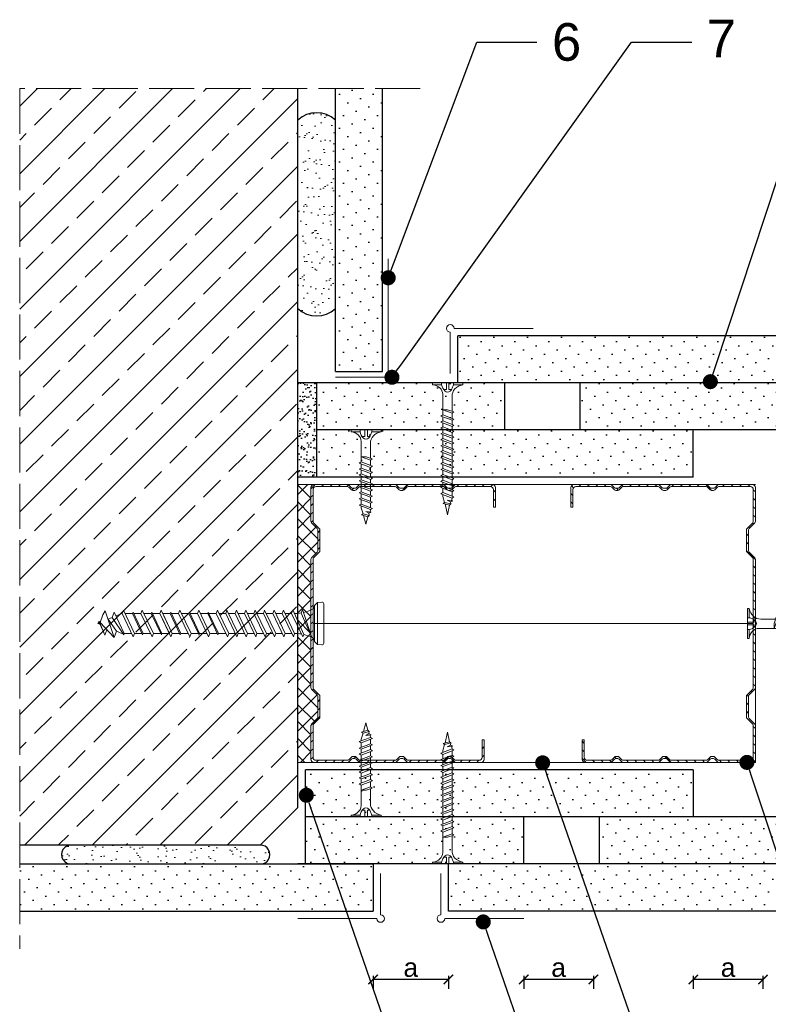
# Model space of a CAD drawing. Header units: millimetres. Extents: x 1776 to 2793, y 1041 to 1933.
# Tile 6 of 9: x 2452 to 2650, y 1189 to 1450. Entities that reach past the tile are written whole.
import ezdxf
from ezdxf import colors
from ezdxf.entities.mleader import LeaderData, LeaderLine
from ezdxf.math import Vec2, Vec3

# ---------------------------------------------------------------- set-up
doc = ezdxf.new("R2010")
doc.units = ezdxf.units.MM
doc.linetypes.add('ACAD_ISO02W100', pattern=[15, 12, -3])
for name, color, linetype, lineweight in [('_ISOVER WELNA', 7, 'BATTING', 9), ('_RIGIPS AKCESORIA', 7, 'Continuous', 18), ('_RIGIPS G-K', 7, 'Continuous', 25), ('_RIGIPS PROFIL', 7, 'Continuous', 18), ('KRESKOWANIE', 7, 'Continuous', 9), ('OPISY', 7, 'Continuous', 9), ('PRZERYWANA', 7, 'ACAD_ISO02W100', 9), ('WYMIARY', 7, 'Continuous', 25)]:
    doc.layers.add(name, color=color, linetype=linetype, lineweight=lineweight)
doc.styles.get("Standard").update_dxf_attribs({"font": 'arial.ttf'})
doc.linetypes.add('BATTING', pattern='A,0.00254,-2.54,[134,ltypeshp.shx,S=2.54,R=0,X=-2.54,Y=0],-5.08,[134,ltypeshp.shx,S=2.54,R=180,X=2.54,Y=0],-2.54', length=10.16254)
doc.dimstyles.new('ISO-25', dxfattribs={"dimtxt": 5, "dimasz": 2.5, "dimexe": 2.5, "dimexo": 0.625, "dimtad": 1, "dimtxsty": 'Standard', "dimblk": 'ARCHTICK', "dimcen": 2.5, "dimadec": 0, "dimazin": 0, "dimtfac": 1, "dimtmove": 0, "dimatfit": 3, "dimfxl": 1, "dimfxlon": 1, "dimarcsym": 0})

# ---------------------------------------------------------------- blocks, each defined once
blk = doc.blocks.new('CW 75 ULTRASTIL')
h = blk.add_hatch()
h.set_pattern_fill('ANSI31', color=256, scale=0.5, style=0)
h.paths.add_polyline_path([(106.07, 103.31, -0.414214), (106.87, 104.11), (115.19, 104.11, -0.198912), (115.55, 103.96), (116.25, 103.25, 0.198912), (116.61, 103.11), (117.19, 103.11, 0.198912), (117.55, 103.25), (118.25, 103.96, -0.198912), (118.61, 104.11), (127.89, 104.11, -0.198912), (128.25, 103.96), (128.95, 103.25, 0.198912), (129.31, 103.11), (129.89, 103.11, 0.198912), (130.25, 103.25), (130.95, 103.96, -0.198912), (131.31, 104.11), (140.59, 104.11, -0.198912), (140.95, 103.96), (141.65, 103.25, 0.198912), (142.01, 103.11), (142.59, 103.11, 0.198912), (142.95, 103.25), (143.65, 103.96, -0.198912), (144.01, 104.11), (153.17, 104.11, -0.414214), (153.97, 103.31), (153.97, 98.66), (154.52, 98.66), (154.52, 103.86, 0.414214), (153.72, 104.66), (144.01, 104.66, 0.198912), (143.65, 104.51), (142.95, 103.8, -0.198912), (142.59, 103.66), (142.01, 103.66, -0.198912), (141.65, 103.8), (140.95, 104.51, 0.198912), (140.59, 104.66), (131.31, 104.66, 0.198912), (130.95, 104.51), (130.25, 103.8, -0.198912), (129.89, 103.66), (129.31, 103.66, -0.198912), (128.95, 103.8), (128.25, 104.51, 0.198912), (127.89, 104.66), (118.61, 104.66, 0.198912), (118.25, 104.51), (117.55, 103.8, -0.198912), (117.19, 103.66), (116.61, 103.66, -0.198912), (116.25, 103.8), (115.55, 104.51, 0.198912), (115.19, 104.66), (106.32, 104.66, 0.414214), (105.52, 103.86), (105.52, 94.86, 0.198912), (105.67, 94.51), (107.17, 93, -0.198912), (107.32, 92.65), (107.32, 87.06, -0.198912), (107.17, 86.71), (105.67, 85.2, 0.198912), (105.52, 84.85), (105.52, 50.66, 0.198912), (105.67, 50.31), (107.17, 48.8, -0.198912), (107.32, 48.45), (107.32, 42.86, -0.198912), (107.17, 42.51), (105.67, 41, 0.198912), (105.52, 40.65), (105.52, 31.66, 0.414214), (106.32, 30.86), (115.19, 30.86, 0.198912), (115.55, 31), (116.25, 31.71, -0.198912), (116.61, 31.86), (117.19, 31.86, -0.198912), (117.55, 31.71), (118.25, 31, 0.198912), (118.61, 30.86), (127.89, 30.86, 0.198912), (128.25, 31), (128.95, 31.71, -0.198912), (129.31, 31.86), (129.89, 31.86, -0.198912), (130.25, 31.71), (130.95, 31, 0.198912), (131.31, 30.86), (140.59, 30.86, 0.198912), (140.95, 31), (141.65, 31.71, -0.198912), (142.01, 31.86), (142.59, 31.86, -0.198912), (142.95, 31.71), (143.65, 31, 0.198912), (144.01, 30.86), (150.72, 30.86, 0.414214), (151.52, 31.66), (151.52, 36.86), (150.97, 36.86), (150.97, 32.21, -0.414214), (150.17, 31.41), (144.01, 31.41, -0.198912), (143.65, 31.55), (142.95, 32.26, 0.198912), (142.59, 32.41), (142.01, 32.41, 0.198912), (141.65, 32.26), (140.95, 31.55, -0.198912), (140.59, 31.41), (131.31, 31.41, -0.198912), (130.95, 31.55), (130.25, 32.26, 0.198912), (129.89, 32.41), (129.31, 32.41, 0.198912), (128.95, 32.26), (128.25, 31.55, -0.198912), (127.89, 31.41), (118.61, 31.41, -0.198912), (118.25, 31.55), (117.55, 32.26, 0.198912), (117.19, 32.41), (116.61, 32.41, 0.198912), (116.25, 32.26), (115.55, 31.55, -0.198912), (115.19, 31.41), (106.87, 31.41, -0.414214), (106.07, 32.21), (106.07, 40.65, -0.198912), (106.22, 41), (107.72, 42.51, 0.198912), (107.87, 42.86), (107.87, 48.45, 0.198912), (107.72, 48.8), (106.22, 50.31, -0.198912), (106.07, 50.66), (106.07, 84.85, -0.198912), (106.22, 85.2), (107.72, 86.71, 0.198912), (107.87, 87.06), (107.87, 92.65, 0.198912), (107.72, 93), (106.22, 94.51, -0.198912), (106.07, 94.86)])
at = {"layer": '_RIGIPS PROFIL'}
for p, q in [((115.19, 104.66), (106.32, 104.66)), ((127.89, 104.66), (118.61, 104.66)), ((131.31, 104.66), (140.59, 104.66)), ((153.72, 104.66), (144.01, 104.66)), ((105.52, 103.86), (105.52, 94.86)), ((106.07, 103.31), (106.07, 94.86)), ((115.19, 104.11), (106.87, 104.11)), ((115.55, 104.51), (116.25, 103.8)), ((115.55, 103.96), (116.25, 103.25)), ((117.19, 103.66), (116.61, 103.66)), ((117.19, 103.11), (116.61, 103.11)), ((118.25, 104.51), (117.55, 103.8)), ((118.25, 103.96), (117.55, 103.25)), ((127.89, 104.11), (118.61, 104.11)), ((128.25, 104.51), (128.95, 103.8)), ((128.25, 103.96), (128.95, 103.25)), ((129.89, 103.66), (129.31, 103.66)), ((129.89, 103.11), (129.31, 103.11)), ((130.95, 104.51), (130.25, 103.8)), ((130.95, 103.96), (130.25, 103.25)), ((131.31, 104.11), (140.59, 104.11)), ((140.95, 104.51), (141.65, 103.8)), ((140.95, 103.96), (141.65, 103.25)), ((142.59, 103.66), (142.01, 103.66)), ((142.59, 103.11), (142.01, 103.11)), ((143.65, 104.51), (142.95, 103.8)), ((143.65, 103.96), (142.95, 103.25)), ((153.17, 104.11), (144.01, 104.11)), ((153.97, 98.66), (153.97, 103.31)), ((154.52, 98.66), (154.52, 103.86)), ((153.97, 98.66), (154.52, 98.66)), ((107.17, 93), (105.67, 94.51)), ((107.72, 93), (106.22, 94.51)), ((107.32, 92.65), (107.32, 87.06)), ((107.87, 92.65), (107.87, 87.06)), ((107.17, 86.71), (105.67, 85.2)), ((107.72, 86.71), (106.22, 85.2)), ((105.52, 84.85), (105.52, 50.66)), ((106.07, 84.85), (106.07, 50.66)), ((107.17, 48.8), (105.67, 50.31)), ((107.72, 48.8), (106.22, 50.31)), ((107.32, 42.86), (107.32, 48.45)), ((107.87, 42.86), (107.87, 48.45)), ((107.17, 42.51), (105.67, 41)), ((107.72, 42.51), (106.22, 41)), ((105.52, 31.66), (105.52, 40.65)), ((106.07, 32.21), (106.07, 40.65)), ((150.97, 36.86), (150.97, 32.21)), ((150.97, 36.86), (151.52, 36.86)), ((151.52, 36.86), (151.52, 31.66)), ((115.19, 31.41), (106.87, 31.41)), ((115.55, 31.55), (116.25, 32.26)), ((115.55, 31), (116.25, 31.71)), ((117.19, 32.41), (116.61, 32.41)), ((117.19, 31.86), (116.61, 31.86)), ((118.25, 31.55), (117.55, 32.26)), ((118.25, 31), (117.55, 31.71)), ((127.89, 31.41), (118.61, 31.41)), ((128.25, 31.55), (128.95, 32.26)), ((128.25, 31), (128.95, 31.71)), ((129.89, 32.41), (129.31, 32.41)), ((129.89, 31.86), (129.31, 31.86)), ((130.95, 31.55), (130.25, 32.26)), ((130.95, 31), (130.25, 31.71)), ((131.31, 31.41), (140.59, 31.41)), ((140.95, 31.55), (141.65, 32.26)), ((140.95, 31), (141.65, 31.71)), ((142.59, 32.41), (142.01, 32.41)), ((142.59, 31.86), (142.01, 31.86)), ((143.65, 31.55), (142.95, 32.26)), ((143.65, 31), (142.95, 31.71)), ((150.17, 31.41), (144.01, 31.41)), ((115.19, 30.86), (106.32, 30.86)), ((127.89, 30.86), (118.61, 30.86)), ((131.31, 30.86), (140.59, 30.86)), ((150.72, 30.86), (144.01, 30.86))]:
    blk.add_line(p, q, dxfattribs=at)
for centre, radius, start, end in [((106.32, 103.86), 0.8, 90, 180), ((115.19, 104.16), 0.5, 45, 90), ((118.61, 104.16), 0.5, 90, 135), ((127.89, 104.16), 0.5, 45, 90), ((131.31, 104.16), 0.5, 90, 135), ((140.59, 104.16), 0.5, 45, 90), ((144.01, 104.16), 0.5, 90, 135), ((153.72, 103.86), 0.8, 0, 90), ((106.87, 103.31), 0.8, 90, 180), ((115.19, 103.61), 0.5, 45, 90), ((116.61, 104.16), 0.5, 225, 270), ((116.61, 103.61), 0.5, 225, 270), ((117.19, 104.16), 0.5, 270, 315), ((117.19, 103.61), 0.5, 270, 315), ((118.61, 103.61), 0.5, 90, 135), ((127.89, 103.61), 0.5, 45, 90), ((129.31, 104.16), 0.5, 225, 270), ((129.31, 103.61), 0.5, 225, 270), ((129.89, 104.16), 0.5, 270, 315), ((129.89, 103.61), 0.5, 270, 315), ((131.31, 103.61), 0.5, 90, 135), ((140.59, 103.61), 0.5, 45, 90), ((142.01, 104.16), 0.5, 225, 270), ((142.01, 103.61), 0.5, 225, 270), ((142.59, 104.16), 0.5, 270, 315), ((142.59, 103.61), 0.5, 270, 315), ((144.01, 103.61), 0.5, 90, 135), ((153.17, 103.31), 0.8, 0, 90), ((106.02, 94.86), 0.5, 180, 225), ((106.57, 94.86), 0.5, 180, 225), ((106.82, 92.65), 0.5, 0, 45), ((107.37, 92.65), 0.5, 0, 45), ((106.82, 87.06), 0.5, 315, 0), ((107.37, 87.06), 0.5, 315, 0), ((106.02, 84.85), 0.5, 135, 180), ((106.57, 84.85), 0.5, 135, 180), ((106.02, 50.66), 0.5, 180, 225), ((106.57, 50.66), 0.5, 180, 225), ((106.82, 48.45), 0.5, 0, 45), ((107.37, 48.45), 0.5, 0, 45), ((106.82, 42.86), 0.5, 315, 0), ((107.37, 42.86), 0.5, 315, 0), ((106.02, 40.65), 0.5, 135, 180), ((106.57, 40.65), 0.5, 135, 180), ((106.32, 31.66), 0.8, 180, 270), ((106.87, 32.21), 0.8, 180, 270), ((115.19, 31.91), 0.5, 270, 315), ((116.61, 31.91), 0.5, 90, 135), ((116.61, 31.36), 0.5, 90, 135), ((117.19, 31.91), 0.5, 45, 90), ((117.19, 31.36), 0.5, 45, 90), ((118.61, 31.91), 0.5, 225, 270), ((127.89, 31.91), 0.5, 270, 315), ((129.31, 31.91), 0.5, 90, 135), ((129.31, 31.36), 0.5, 90, 135), ((129.89, 31.91), 0.5, 45, 90), ((129.89, 31.36), 0.5, 45, 90), ((131.31, 31.91), 0.5, 225, 270), ((140.59, 31.91), 0.5, 270, 315), ((142.01, 31.91), 0.5, 90, 135), ((142.01, 31.36), 0.5, 90, 135), ((142.59, 31.91), 0.5, 45, 90), ((142.59, 31.36), 0.5, 45, 90), ((144.01, 31.91), 0.5, 225, 270), ((150.17, 32.21), 0.8, 270, 0), ((150.72, 31.66), 0.8, 270, 0), ((115.19, 31.36), 0.5, 270, 315), ((118.61, 31.36), 0.5, 225, 270), ((127.89, 31.36), 0.5, 270, 315), ((131.31, 31.36), 0.5, 225, 270), ((140.59, 31.36), 0.5, 270, 315), ((144.01, 31.36), 0.5, 225, 270)]:
    blk.add_arc(centre, radius, start, end, dxfattribs=at)
blk = doc.blocks.new('TN 25')
at = {"layer": '_RIGIPS AKCESORIA'}
for p, q in [((0, -0.84), (0, 7.16)), ((0, 7.16), (0.46, 7.16)), ((0.46, 7.16), (0.46, 4.78)), ((0.46, 4.78), (0, 4.78)), ((0, 3.5), (1.77, 3.5)), ((0, 2.83), (1.77, 2.83)), ((1.77, 3.5), (1.77, 4.2)), ((1.77, 2.83), (1.77, 2.18)), ((3.02, 4.46), (8.47, 4.46)), ((7.12, 4.46), (7.12, 3.18)), ((8.03, 2.01), (7.12, 4.46)), ((7.12, 3.18), (7.65, 1.53)), ((8.47, 4.46), (8.79, 5)), ((9.61, 1.51), (8.47, 4.46)), ((8.79, 5), (9.93, 2.01)), ((9, 4.46), (10.1, 4.46)), ((10.1, 4.46), (10.41, 5)), ((11.23, 1.51), (10.1, 4.46)), ((10.41, 5), (11.56, 2.01)), ((10.62, 4.46), (11.67, 4.46)), ((11.67, 4.46), (11.99, 5)), ((12.81, 1.51), (11.67, 4.46)), ((11.99, 5), (13.14, 2.01)), ((12.2, 4.46), (13.21, 4.46)), ((13.21, 4.46), (13.52, 5)), ((14.34, 1.51), (13.21, 4.46)), ((13.52, 5), (14.67, 2.01)), ((13.73, 4.46), (14.8, 4.46)), ((14.8, 4.46), (15.12, 5)), ((15.94, 1.51), (14.8, 4.46)), ((15.12, 5), (16.26, 2.01)), ((15.33, 4.46), (16.42, 4.46)), ((16.42, 4.46), (16.73, 5)), ((17.55, 1.51), (16.42, 4.46)), ((16.73, 5), (17.88, 2.01)), ((16.94, 4.46), (17.99, 4.46)), ((17.99, 4.46), (18.31, 5)), ((19.13, 1.51), (17.99, 4.46)), ((18.31, 5), (19.45, 2.01)), ((18.52, 4.46), (19.68, 4.46)), ((19.68, 4.46), (20, 5)), ((20.82, 1.51), (19.68, 4.46)), ((20, 5), (21.14, 2.01)), ((20.21, 4.46), (20.7, 4.46)), ((20.7, 4.46), (22.28, 3.98)), ((21.85, 1.83), (21.67, 3.28)), ((21.67, 3.28), (22.14, 2.4)), ((22.28, 3.98), (22.56, 4.37)), ((22.7, 2.36), (22.28, 3.98)), ((22.56, 4.37), (23.03, 2.71)), ((23.03, 2.71), (22.7, 2.36)), ((22.71, 3.85), (25, 3.24)), ((25, 3.24), (23.03, 2.71)), ((0.46, 1.64), (0, 1.64)), ((0.46, -0.84), (0.46, 1.64)), ((7.49, 2.01), (3.55, 2.01)), ((7.65, 1.53), (8.03, 2.01)), ((9.41, 2.01), (8.03, 2.01)), ((9.93, 2.01), (9.61, 1.51)), ((11.04, 2.01), (9.93, 2.01)), ((11.56, 2.01), (11.23, 1.51)), ((12.61, 2.01), (11.56, 2.01)), ((13.14, 2.01), (12.81, 1.51)), ((14.15, 2.01), (13.14, 2.01)), ((14.67, 2.01), (14.34, 1.51)), ((15.74, 2.01), (14.67, 2.01)), ((16.26, 2.01), (15.94, 1.51)), ((17.36, 2.01), (16.26, 2.01)), ((17.88, 2.01), (17.55, 1.51)), ((18.93, 2.01), (17.88, 2.01)), ((19.45, 2.01), (19.13, 1.51)), ((19.45, 2.01), (20.62, 2.01)), ((21.14, 2.01), (20.82, 1.51)), ((21.14, 2.01), (21.81, 2.12)), ((22.14, 2.4), (21.85, 1.83)), ((22.7, 2.36), (22.14, 2.4)), ((0, -0.84), (0.46, -0.84))]:
    blk.add_line(p, q, dxfattribs=at)
for centre, major_axis, ratio, start_param, end_param in [((3.09, 7.67), (0.17, 3.2), 0.826134, 1.773653, 3.180586), ((-0.04, 0.9), (0, 3.93), 0.848176, -0.720942, -0.151112), ((1.66, 3.18), (0, 0.895), 0.848176, -1.552777, -0.720942), ((1.66, 3.18), (0, 0.895), 0.848176, 3.862535, 4.730408), ((3.37, -1.57), (0.28, 3.57), 0.832181, 0.035984, 1.430787), ((-2.73, 15.91), (0, 14.76), 0.848176, 3.399396, 3.475072), ((0.59, 4.62), (0, 2.81), 0.848176, 3.475072, 3.862535)]:
    blk.add_ellipse(centre, major_axis=major_axis, ratio=ratio, start_param=start_param, end_param=end_param, dxfattribs=at)
blk = doc.blocks.new('polnaroznik')
at = {"layer": '_RIGIPS AKCESORIA'}
for p, q in [((429.5, 44.15), (429.5, 55.15)), ((430.5, 56.15), (451.5, 56.15))]:
    blk.add_line(p, q, dxfattribs=at)
blk.add_arc((429.5, 56.15), 1, 0, 270, dxfattribs=at)
blk = doc.blocks.new('TN 35')
at = {"layer": '_RIGIPS AKCESORIA'}
for p, q in [((0, -0.84), (0, 7.16)), ((0, 7.16), (0.46, 7.16)), ((0.46, 7.16), (0.46, 4.78)), ((0.46, 4.78), (0, 4.78)), ((0, 3.5), (1.77, 3.5)), ((0, 2.83), (1.77, 2.83)), ((1.77, 3.5), (1.77, 4.2)), ((1.77, 2.83), (1.77, 2.18)), ((3.02, 4.46), (8.47, 4.46)), ((7.12, 4.46), (7.12, 3.18)), ((8.03, 2.01), (7.12, 4.46)), ((7.12, 3.18), (7.65, 1.53)), ((8.47, 4.46), (8.79, 5)), ((9.61, 1.51), (8.47, 4.46)), ((8.79, 5), (9.93, 2.01)), ((9, 4.46), (10.1, 4.46)), ((10.1, 4.46), (10.41, 5)), ((11.23, 1.51), (10.1, 4.46)), ((10.41, 5), (11.56, 2.01)), ((10.62, 4.46), (11.67, 4.46)), ((11.67, 4.46), (11.99, 5)), ((12.81, 1.51), (11.67, 4.46)), ((11.99, 5), (13.14, 2.01)), ((12.2, 4.46), (13.21, 4.46)), ((13.21, 4.46), (13.52, 5)), ((14.34, 1.51), (13.21, 4.46)), ((13.52, 5), (14.67, 2.01)), ((13.73, 4.46), (14.8, 4.46)), ((14.8, 4.46), (15.12, 5)), ((15.94, 1.51), (14.8, 4.46)), ((15.12, 5), (16.26, 2.01)), ((15.33, 4.46), (16.42, 4.46)), ((16.42, 4.46), (16.73, 5)), ((17.55, 1.51), (16.42, 4.46)), ((16.73, 5), (17.88, 2.01)), ((16.94, 4.46), (17.99, 4.46)), ((17.99, 4.46), (18.31, 5)), ((19.13, 1.51), (17.99, 4.46)), ((18.31, 5), (19.45, 2.01)), ((18.52, 4.46), (19.57, 4.46)), ((19.57, 4.46), (19.88, 5)), ((20.7, 1.51), (19.57, 4.46)), ((19.88, 5), (21.03, 2.01)), ((20.09, 4.46), (21.14, 4.46)), ((21.14, 4.46), (21.46, 5)), ((22.28, 1.51), (21.14, 4.46)), ((21.46, 5), (22.6, 2.01)), ((21.67, 4.46), (22.72, 4.46)), ((22.72, 4.46), (23.03, 5)), ((23.85, 1.51), (22.72, 4.46)), ((23.03, 5), (24.18, 2.01)), ((23.24, 4.46), (24.29, 4.46)), ((24.29, 4.46), (24.61, 5)), ((25.43, 1.51), (24.29, 4.46)), ((24.61, 5), (25.75, 2.01)), ((24.81, 4.46), (25.87, 4.46)), ((25.87, 4.46), (26.18, 5)), ((27, 1.51), (25.87, 4.46)), ((26.18, 5), (27.33, 2.01)), ((26.39, 4.46), (27.44, 4.46)), ((27.44, 4.46), (27.76, 5)), ((28.58, 1.51), (27.44, 4.46)), ((27.76, 5), (28.9, 2.01)), ((27.96, 4.46), (29.13, 4.46)), ((29.13, 4.46), (29.45, 5)), ((30.27, 1.51), (29.13, 4.46)), ((29.45, 5), (30.59, 2.01)), ((29.65, 4.46), (30.15, 4.46)), ((30.15, 4.46), (31.73, 3.98)), ((31.3, 1.83), (31.12, 3.28)), ((31.12, 3.28), (31.59, 2.4)), ((31.73, 3.98), (32.01, 4.37)), ((32.15, 2.36), (31.73, 3.98)), ((32.01, 4.37), (32.48, 2.71)), ((32.48, 2.71), (32.15, 2.36)), ((32.16, 3.85), (35, 3.24)), ((35, 3.24), (32.48, 2.71)), ((0.46, 1.64), (0, 1.64)), ((0.46, -0.84), (0.46, 1.64)), ((7.49, 2.01), (3.55, 2.01)), ((7.65, 1.53), (8.03, 2.01)), ((9.41, 2.01), (8.03, 2.01)), ((9.93, 2.01), (9.61, 1.51)), ((11.04, 2.01), (9.93, 2.01)), ((11.56, 2.01), (11.23, 1.51)), ((12.61, 2.01), (11.56, 2.01)), ((13.14, 2.01), (12.81, 1.51)), ((14.15, 2.01), (13.14, 2.01)), ((14.67, 2.01), (14.34, 1.51)), ((15.74, 2.01), (14.67, 2.01)), ((16.26, 2.01), (15.94, 1.51)), ((17.36, 2.01), (16.26, 2.01)), ((17.88, 2.01), (17.55, 1.51)), ((18.93, 2.01), (17.84, 2.01)), ((19.45, 2.01), (19.13, 1.51)), ((20.51, 2.01), (19.41, 2.01)), ((21.03, 2.01), (20.7, 1.51)), ((22.08, 2.01), (20.99, 2.01)), ((22.6, 2.01), (22.28, 1.51)), ((23.66, 2.01), (22.56, 2.01)), ((24.18, 2.01), (23.85, 1.51)), ((25.23, 2.01), (24.14, 2.01)), ((25.75, 2.01), (25.43, 1.51)), ((26.81, 2.01), (25.71, 2.01)), ((27.33, 2.01), (27, 1.51)), ((28.38, 2.01), (27.33, 2.01)), ((28.9, 2.01), (28.58, 1.51)), ((28.9, 2.01), (30.07, 2.01)), ((30.59, 2.01), (30.27, 1.51)), ((30.59, 2.01), (31.26, 2.12)), ((31.59, 2.4), (31.3, 1.83)), ((32.15, 2.36), (31.59, 2.4)), ((0, -0.84), (0.46, -0.84))]:
    blk.add_line(p, q, dxfattribs=at)
for centre, major_axis, ratio, start_param, end_param in [((3.09, 7.67), (0.17, 3.2), 0.826134, 1.773653, 3.180586), ((-0.04, 0.9), (0, 3.93), 0.848176, -0.720942, -0.151112), ((1.66, 3.18), (0, 0.895), 0.848176, -1.552777, -0.720942), ((1.66, 3.18), (0, 0.895), 0.848176, 3.862535, 4.730408), ((3.37, -1.57), (0.28, 3.57), 0.832181, 0.035984, 1.430787), ((-2.73, 15.91), (0, 14.76), 0.848176, 3.399396, 3.475072), ((0.59, 4.62), (0, 2.81), 0.848176, 3.475072, 3.862535)]:
    blk.add_ellipse(centre, major_axis=major_axis, ratio=ratio, start_param=start_param, end_param=end_param, dxfattribs=at)
blk = doc.blocks.new('kolek beton 65')
at = {"layer": '_RIGIPS AKCESORIA'}
for p, q in [((-125.3, -933.58), (-125.96, -934.72)), ((-122.91, -940.73), (-125.3, -933.58)), ((-120.48, -933.42), (-120.81, -934.33)), ((-117.51, -939.63), (-120.48, -933.42)), ((-115.48, -933.42), (-115.81, -934.33)), ((-112.51, -939.63), (-115.48, -933.42)), ((-110.48, -933.42), (-110.81, -934.33)), ((-110.48, -933.42), (-110.81, -934.33)), ((-107.51, -939.63), (-110.48, -933.42)), ((-105.48, -933.42), (-105.81, -934.33)), ((-102.51, -939.63), (-105.48, -933.42)), ((-100.48, -933.42), (-100.81, -934.33)), ((-97.51, -939.63), (-100.48, -933.42)), ((-95.48, -933.42), (-95.81, -934.33)), ((-92.51, -939.63), (-95.48, -933.42)), ((-92.98, -933.42), (-93.31, -934.33)), ((-90.01, -939.63), (-92.98, -933.42)), ((-90.48, -933.42), (-90.81, -934.33)), ((-87.51, -939.63), (-90.48, -933.42)), ((-87.98, -933.42), (-88.31, -934.33)), ((-85.01, -939.63), (-87.98, -933.42)), ((-85.48, -933.42), (-85.81, -934.33)), ((-82.51, -939.63), (-85.48, -933.42)), ((-82.98, -933.42), (-83.31, -934.33)), ((-80.01, -939.63), (-82.98, -933.42)), ((-80.48, -933.42), (-80.81, -934.33)), ((-77.51, -939.63), (-80.48, -933.42)), ((-77.98, -933.42), (-78.31, -934.33)), ((-75.01, -939.63), (-77.98, -933.42)), ((-75.47, -933.37), (-75.81, -934.33)), ((-75.47, -933.37), (-72.61, -939.89)), ((-72.91, -933.23), (-73.27, -934.2)), ((-70.43, -940.67), (-72.91, -933.23)), ((-68.91, -931.37), (-69.76, -932.23)), ((-69.76, -932.23), (-69.76, -941.73)), ((-67.81, -931.28), (-68.91, -931.37)), ((-68.91, -942.59), (-68.91, -931.37)), ((-67.26, -942.18), (-67.26, -931.78)), ((-126.91, -936.37), (-127.26, -936.98)), ((-125.41, -940.08), (-126.91, -936.37)), ((-125.96, -934.72), (-126.69, -936.74)), ((-123.47, -935.41), (-124.54, -935.85)), ((-122.3, -939.04), (-124.54, -935.85)), ((-122.93, -933.94), (-123.47, -935.41)), ((-123.47, -935.41), (-120.37, -939.96)), ((-120.25, -939.63), (-122.93, -933.94)), ((-120.86, -934.33), (-122.44, -934.98)), ((-120.81, -934.33), (-120.86, -934.33)), ((-117.85, -940.54), (-120.81, -934.33)), ((-118.08, -934.33), (-120.05, -934.33)), ((-117.93, -933.94), (-118.08, -934.33)), ((-118.08, -934.33), (-115.39, -940.02)), ((-115.25, -939.63), (-117.93, -933.94)), ((-115.81, -934.33), (-117.73, -934.33)), ((-112.85, -940.54), (-115.81, -934.33)), ((-113.08, -934.33), (-115.05, -934.33)), ((-112.93, -933.94), (-113.08, -934.33)), ((-113.08, -934.33), (-110.39, -940.02)), ((-110.25, -939.63), (-112.93, -933.94)), ((-110.81, -934.33), (-112.73, -934.33)), ((-108.28, -939.63), (-110.81, -934.33)), ((-107.85, -940.54), (-110.81, -934.33)), ((-108.08, -934.33), (-110.05, -934.33)), ((-107.51, -939.63), (-110.05, -934.33)), ((-107.93, -933.94), (-108.08, -934.33)), ((-108.08, -934.33), (-105.39, -940.02)), ((-105.25, -939.63), (-107.93, -933.94)), ((-105.81, -934.33), (-107.73, -934.33)), ((-102.85, -940.54), (-105.81, -934.33)), ((-103.08, -934.33), (-105.05, -934.33)), ((-102.93, -933.94), (-103.08, -934.33)), ((-103.08, -934.33), (-100.39, -940.02)), ((-100.25, -939.63), (-102.93, -933.94)), ((-100.81, -934.33), (-102.73, -934.33)), ((-97.85, -940.54), (-100.81, -934.33)), ((-98.08, -934.33), (-100.05, -934.33)), ((-97.93, -933.94), (-98.08, -934.33)), ((-98.08, -934.33), (-95.39, -940.02)), ((-95.25, -939.63), (-97.93, -933.94)), ((-95.81, -934.33), (-97.73, -934.33)), ((-92.85, -940.54), (-95.81, -934.33)), ((-93.31, -934.33), (-95.05, -934.33)), ((-90.35, -940.54), (-93.31, -934.33)), ((-90.81, -934.33), (-92.55, -934.33)), ((-87.85, -940.54), (-90.81, -934.33)), ((-88.31, -934.33), (-90.05, -934.33)), ((-85.35, -940.54), (-88.31, -934.33)), ((-85.81, -934.33), (-87.55, -934.33)), ((-82.85, -940.54), (-85.81, -934.33)), ((-83.31, -934.33), (-85.05, -934.33)), ((-80.35, -940.54), (-83.31, -934.33)), ((-80.81, -934.33), (-82.55, -934.33)), ((-77.85, -940.54), (-80.81, -934.33)), ((-80.05, -934.33), (-78.31, -934.33)), ((-75.35, -940.54), (-78.31, -934.33)), ((-75.81, -934.33), (-77.55, -934.33)), ((-72.85, -940.54), (-75.81, -934.33)), ((-73.27, -934.2), (-70.43, -940.67)), ((-126.9, -936.83), (-127.26, -936.98)), ((-126.72, -937.2), (-127.26, -936.98)), ((-127.02, -936.57), (-125.7, -939.37)), ((-126.69, -936.74), (-126.75, -936.77)), ((-126.69, -936.74), (-122.91, -940.73)), ((-124.89, -938.64), (-125.41, -940.08)), ((-122.3, -939.04), (-122.91, -940.73)), ((-120.86, -939.63), (-122.3, -939.04)), ((-120.6, -939.63), (-120.86, -939.63)), ((-120.25, -939.63), (-120.37, -939.96)), ((-118.28, -939.63), (-120.25, -939.63)), ((-117.51, -939.63), (-117.85, -940.54)), ((-115.58, -939.63), (-117.51, -939.63)), ((-115.25, -939.63), (-115.39, -940.02)), ((-113.28, -939.63), (-115.25, -939.63)), ((-112.51, -939.63), (-112.85, -940.54)), ((-110.6, -939.63), (-112.51, -939.63)), ((-110.25, -939.63), (-110.39, -940.02)), ((-108.28, -939.63), (-110.25, -939.63)), ((-107.51, -939.63), (-107.85, -940.54)), ((-107.51, -939.63), (-107.85, -940.54)), ((-105.6, -939.63), (-107.51, -939.63)), ((-105.25, -939.63), (-105.39, -940.02)), ((-103.28, -939.63), (-105.25, -939.63)), ((-102.51, -939.63), (-102.91, -940.73)), ((-100.6, -939.63), (-102.51, -939.63)), ((-100.25, -939.63), (-100.41, -940.08)), ((-98.28, -939.63), (-100.25, -939.63)), ((-97.51, -939.63), (-97.85, -940.54)), ((-95.6, -939.63), (-97.51, -939.63)), ((-95.25, -939.63), (-95.39, -940.02)), ((-93.28, -939.63), (-95.25, -939.63)), ((-92.51, -939.63), (-92.85, -940.54)), ((-90.78, -939.63), (-92.51, -939.63)), ((-90.01, -939.63), (-90.35, -940.54)), ((-88.28, -939.63), (-90.01, -939.63)), ((-87.51, -939.63), (-87.85, -940.54)), ((-85.78, -939.63), (-87.51, -939.63)), ((-85.01, -939.63), (-85.35, -940.54)), ((-83.28, -939.63), (-85.01, -939.63)), ((-82.51, -939.63), (-82.85, -940.54)), ((-80.78, -939.63), (-82.51, -939.63)), ((-80.01, -939.63), (-80.35, -940.54)), ((-78.28, -939.63), (-80.01, -939.63)), ((-77.51, -939.63), (-77.85, -940.54)), ((-77.51, -939.63), (-75.78, -939.63)), ((-75.01, -939.63), (-75.35, -940.54)), ((-72.61, -939.89), (-72.85, -940.54)), ((-68.91, -942.59), (-69.76, -941.73)), ((-67.81, -942.68), (-68.91, -942.59))]:
    blk.add_line(p, q, dxfattribs=at)
for centre, radius, start, end in [((-74.88, -924.33), 10, 282.9916, 297.2521), ((-70.76, -932.33), 1, 297.387, 0.1192), ((-67.76, -931.78), 0.5, 0, 95), ((-74.88, -924.33), 10, 269.0428, 279.2887), ((-74.88, -949.63), 10, 80.5289, 90.7633), ((-74.88, -949.63), 10, 62.7479, 76.8682), ((-70.76, -941.63), 1, 359.8807, 62.6128), ((-67.76, -942.18), 0.5, 265, 360)]:
    blk.add_arc(centre, radius, start, end, dxfattribs=at)
blk = doc.blocks.new('_Dot')
at = {"color": 0, "linetype": 'ByBlock', "lineweight": -2}
blk.add_line((-0.5, 0), (-1, 0), dxfattribs=at)
at = {"color": 0, "linetype": 'ByBlock', "const_width": 0.5}
blk.add_lwpolyline([(-0.25, 0, 1), (0.25, 0, 1)], format="xyb", close=True, dxfattribs=at)
blk = doc.blocks.new('_ArchTick')
at = {"color": 0, "linetype": 'ByBlock', "const_width": 0.15}
blk.add_lwpolyline([(-0.5, -0.5), (0.5, 0.5)], dxfattribs=at)
blk = doc.blocks.new('*D32')
at = {"layer": 'Defpoints', "color": 0, "transparency": 16777216}
for p in [(2545.36, 1225.82), (2565.36, 1225.82), (2545.36, 1195.14)]:
    blk.add_point(p, dxfattribs=at)
at = {"layer": 'WYMIARY', "color": 0, "lineweight": -2, "transparency": 16777216}
for p, q in [((2545.36, 1196.14), (2545.36, 1192.64)), ((2565.36, 1196.14), (2565.36, 1192.64)), ((2565.36, 1195.14), (2545.36, 1195.14))]:
    blk.add_line(p, q, dxfattribs=at)
at = {"layer": 'WYMIARY', "color": 0, "lineweight": -2, "transparency": 16777216, "xscale": 2.5, "yscale": 2.5, "zscale": 2.5, "rotation": 180}
blk.add_blockref('_ArchTick', (2545.36, 1195.14), dxfattribs=at)
at = {"layer": 'WYMIARY', "color": 0, "lineweight": -2, "transparency": 16777216, "xscale": 2.5, "yscale": 2.5, "zscale": 2.5}
blk.add_blockref('_ArchTick', (2565.36, 1195.14), dxfattribs=at)
at = {"layer": 'WYMIARY', "color": 0, "transparency": 16777216, "insert": (2555.36, 1198.3), "char_height": 5, "attachment_point": 5}
blk.add_mtext('a', dxfattribs=at)
blk = doc.blocks.new('*D33')
at = {"layer": 'Defpoints', "color": 0, "transparency": 16777216}
for p in [(2648.86, 1227.82), (2630.36, 1225.82), (2630.36, 1195.14)]:
    blk.add_point(p, dxfattribs=at)
at = {"layer": 'WYMIARY', "color": 0, "lineweight": -2, "transparency": 16777216}
for p, q in [((2630.36, 1196.14), (2630.36, 1192.64)), ((2648.86, 1196.14), (2648.86, 1192.64)), ((2648.86, 1195.14), (2630.36, 1195.14))]:
    blk.add_line(p, q, dxfattribs=at)
at = {"layer": 'WYMIARY', "color": 0, "lineweight": -2, "transparency": 16777216, "xscale": 2.5, "yscale": 2.5, "zscale": 2.5, "rotation": 180}
blk.add_blockref('_ArchTick', (2630.36, 1195.14), dxfattribs=at)
at = {"layer": 'WYMIARY', "color": 0, "lineweight": -2, "transparency": 16777216, "xscale": 2.5, "yscale": 2.5, "zscale": 2.5}
blk.add_blockref('_ArchTick', (2648.86, 1195.14), dxfattribs=at)
at = {"layer": 'WYMIARY', "color": 0, "transparency": 16777216, "insert": (2639.61, 1198.3), "char_height": 5, "attachment_point": 5}
blk.add_mtext('a', dxfattribs=at)
blk = doc.blocks.new('*D34')
at = {"layer": 'Defpoints', "color": 0, "transparency": 16777216}
for p in [(2603.86, 1227.82), (2585.36, 1225.82), (2585.36, 1195.14)]:
    blk.add_point(p, dxfattribs=at)
at = {"layer": 'WYMIARY', "color": 0, "lineweight": -2, "transparency": 16777216}
for p, q in [((2585.36, 1196.14), (2585.36, 1192.64)), ((2603.86, 1196.14), (2603.86, 1192.64)), ((2603.86, 1195.14), (2585.36, 1195.14))]:
    blk.add_line(p, q, dxfattribs=at)
at = {"layer": 'WYMIARY', "color": 0, "lineweight": -2, "transparency": 16777216, "xscale": 2.5, "yscale": 2.5, "zscale": 2.5, "rotation": 180}
blk.add_blockref('_ArchTick', (2585.36, 1195.14), dxfattribs=at)
at = {"layer": 'WYMIARY', "color": 0, "lineweight": -2, "transparency": 16777216, "xscale": 2.5, "yscale": 2.5, "zscale": 2.5}
blk.add_blockref('_ArchTick', (2603.86, 1195.14), dxfattribs=at)
at = {"layer": 'WYMIARY', "color": 0, "transparency": 16777216, "insert": (2594.61, 1198.3), "char_height": 5, "attachment_point": 5}
blk.add_mtext('a', dxfattribs=at)

msp = doc.modelspace()

# ---------------------------------------------------------------- hatches: boundary and pattern name
h = msp.add_hatch()
h.set_pattern_fill('ANSI33', color=256, scale=2, style=0)
h.set_pattern_definition([(45, (731.228, -149.454), (-8.980256, 8.980256), []), (45, (740.208, -149.454), (-8.980256, 8.980256), [6.35, -3.175])])
h.paths.add_polyline_path([(2525.356, 1431.821), (2451.503, 1431.821), (2451.503, 1230.821), (2515.356, 1230.821), (2525.356, 1240.821)])
at = {"layer": '_RIGIPS G-K'}
h = msp.add_hatch(dxfattribs=at)
h.set_pattern_fill('DOTS', color=256, scale=2, angle=225, style=0)
h.set_pattern_definition([(135, (940.1526, 2739.1727), (1.122532, 3.367596), [0, -3.175])])
h.paths.add_polyline_path([(2547.856, 1431.821), (2535.356, 1431.821), (2535.356, 1356.621), (2547.856, 1356.621)])
h = msp.add_hatch(dxfattribs=at)
h.set_pattern_fill('DOTS', color=256, scale=2, angle=-45, style=0)
h.set_pattern_definition([(315, (165.0837, -483.0447), (3.367596, 1.122532), [0, -3.175])])
h.paths.add_polyline_path([(2770.709, 1366.121), (2567.856, 1366.121), (2567.856, 1353.621), (2770.709, 1353.621)])
h = msp.add_hatch(dxfattribs=at)
h.set_pattern_fill('AR-SAND', color=256, scale=0.05, style=0)
h.set_pattern_definition([(322.5, (510.8192, 2444.0051), (-0.0800016, -2.4470662), [0, -1.9304, 0, -2.159, 0, -2.06375]), (352.5, (510.8192, 2444.005), (2.2476164, -3.5841255), [0, -1.0414, 0, -1.7399, 0, -0.66675]), (32.5, (509.2571, 2444.0051), (3.9549619, -0.007186), [0, -0.635, 0, -2.286, 0, -2.9845]), (42.5, (509.257, 2444.005), (3.8177823, -1.1146466), [0, -0.3175, 0, -1.4986, 0, -1.7145])])
h.paths.add_polyline_path([(2525.356, 1328.621), (2530.356, 1328.621), (2530.356, 1353.621), (2525.356, 1353.621)])
h = msp.add_hatch(dxfattribs=at)
h.set_pattern_fill('DOTS', color=256, scale=2, angle=-45, style=0)
h.set_pattern_definition([(315, (618.2276, -232.706), (3.367596, 1.122532), [0, -3.175])])
h.paths.add_polyline_path([(2580.356, 1353.621), (2528.856, 1353.621), (2528.856, 1341.121), (2580.356, 1341.121)])
h = msp.add_hatch(dxfattribs=at)
h.set_pattern_fill('DOTS', color=256, scale=2, angle=-45, style=0)
h.set_pattern_definition([(315, (702.6486, -232.706), (3.367596, 1.122532), [0, -3.175])])
h.paths.add_polyline_path([(2770.709, 1353.621), (2600.356, 1353.621), (2600.356, 1341.121), (2770.709, 1341.121)])
h = msp.add_hatch(dxfattribs=at)
h.set_pattern_fill('DOTS', color=256, scale=2, angle=-45, style=0)
h.set_pattern_definition([(315, (618.2276, -245.206), (3.367596, 1.122532), [0, -3.175])])
h.paths.add_polyline_path([(2630.356, 1341.121), (2530.356, 1341.121), (2530.356, 1328.621), (2630.356, 1328.621)])
h = msp.add_hatch(dxfattribs=at)
h.set_pattern_fill('DOTS', color=256, scale=2, angle=-45, style=0)
h.set_pattern_definition([(315, (618.2276, -270.206), (3.367596, 1.122532), [0, -3.175])])
h.paths.add_polyline_path([(2630.356, 1238.321), (2527.356, 1238.321), (2527.356, 1250.821), (2630.356, 1250.821)])
h = msp.add_hatch(dxfattribs=at)
h.set_pattern_fill('DOTS', color=256, scale=2, angle=-45, style=0)
h.set_pattern_definition([(315, (618.2276, -257.706), (3.367596, 1.122532), [0, -3.175])])
h.paths.add_polyline_path([(2585.356, 1225.821), (2527.356, 1225.821), (2527.356, 1238.321), (2585.356, 1238.321)])
h = msp.add_hatch(dxfattribs=at)
h.set_pattern_fill('DOTS', color=256, scale=2, angle=-45, style=0)
h.set_pattern_definition([(315, (702.6486, -257.706), (3.367596, 1.122532), [0, -3.175])])
h.paths.add_polyline_path([(2770.709, 1225.821), (2605.356, 1225.821), (2605.356, 1238.321), (2770.709, 1238.321)])
h = msp.add_hatch(dxfattribs=at)
h.set_pattern_fill('DOTS', color=256, scale=2, angle=-45, style=0)
h.set_pattern_definition([(315, (165.0837, -508.0447), (3.367596, 1.122532), [0, -3.175])])
h.paths.add_polyline_path([(2451.503, 1225.821), (2451.503, 1213.321), (2545.356, 1213.321), (2545.356, 1225.821)])
h = msp.add_hatch(dxfattribs=at)
h.set_pattern_fill('DOTS', color=256, scale=2, angle=-45, style=0)
h.set_pattern_definition([(315, (165.0837, -508.0447), (3.367596, 1.122532), [0, -3.175])])
h.paths.add_polyline_path([(2770.709, 1213.321), (2565.356, 1213.321), (2565.356, 1225.821), (2770.709, 1225.821)])
at = {"layer": 'KRESKOWANIE'}
h = msp.add_hatch(dxfattribs=at)
h.set_pattern_fill('AR-SAND', color=256, scale=0.1, style=0)
h.set_pattern_definition([(322.5, (940.1526, 2739.1727), (-0.160003, -4.894132), [0, -3.8608, 0, -4.318, 0, -4.1275]), (352.5, (940.1526, 2739.173), (4.495233, -7.16825), [0, -2.0828, 0, -3.4798, 0, -1.3335]), (32.5, (937.0284, 2739.1727), (7.909924, -0.014372), [0, -1.27, 0, -4.572, 0, -5.969]), (42.5, (937.0284, 2739.173), (7.635565, -2.229293), [0, -0.635, 0, -2.9972, 0, -3.429])])
h.paths.add_polyline_path([(2535.356, 1373.421, -0.4), (2525.356, 1373.421), (2525.356, 1423.421, -0.4), (2535.356, 1423.421)])
h = msp.add_hatch(dxfattribs=at)
h.set_pattern_fill('ANSI37', color=256, style=0)
h.set_pattern_definition([(45, (580.1526, 249.8376), (-2.245064, 2.245064), []), (135, (580.1526, 249.8376), (-2.245064, -2.245064), [])])
h.paths.add_polyline_path([(2528.856, 1306.814, -0.1989124), (2529.002, 1307.168), (2530.51, 1308.675, 0.1989124), (2530.656, 1309.028), (2530.656, 1314.614, 0.1989124), (2530.51, 1314.968), (2529.002, 1316.475, -0.1989124), (2528.856, 1316.828), (2528.856, 1325.821, -0.4142136), (2529.656, 1326.621), (2525.356, 1326.621), (2525.356, 1252.821), (2529.656, 1252.821, -0.4142136), (2528.856, 1253.621), (2528.856, 1262.614, -0.1989124), (2529.002, 1262.968), (2530.51, 1264.475, 0.1989124), (2530.656, 1264.828), (2530.656, 1270.414, 0.1989124), (2530.51, 1270.768), (2529.002, 1272.275, -0.1989124), (2528.856, 1272.628)])
h = msp.add_hatch(dxfattribs=at)
h.set_pattern_fill('AR-SAND', color=256, scale=0.1, angle=90, style=0)
h.set_pattern_definition([(52.5, (1149.6046, -364.382), (4.894132, -0.160003), [0, -3.8608, 0, -4.318, 0, -4.1275]), (82.5, (1149.6046, -364.382), (7.16825, 4.495233), [0, -2.0828, 0, -3.4798, 0, -1.3335]), (122.5, (1149.6046, -367.506), (0.014372, 7.909924), [0, -1.27, 0, -4.572, 0, -5.969]), (132.5, (1149.6046, -367.506), (2.229293, 7.635565), [0, -0.635, 0, -2.9972, 0, -3.429])])
edge = h.paths.add_edge_path()
edge.add_arc((2515.457, 1228.321), 2.502, 267.67905, 452.32095)
edge.add_line((2515.356, 1230.821), (2465.356, 1230.821))
edge.add_arc((2465.133, 1228.321), 2.51, 84.89758, 275.10242)
edge.add_line((2465.356, 1225.821), (2515.356, 1225.821))

# ---------------------------------------------------------------- linework, layer by layer
for p, q in [((2525.356, 1240.821), (2525.356, 1431.821)), ((2535.356, 1356.621), (2535.356, 1431.821)), ((2547.856, 1356.621), (2547.856, 1431.821))]:
    msp.add_line(p, q)
at = {"layer": '_ISOVER WELNA', "ltscale": 3.6}
msp.add_line((2646.306, 1289.721), (2529.406, 1289.721), dxfattribs=at)
at = {"layer": '_RIGIPS AKCESORIA'}
for p, q in [((2549.356, 1356.621), (2549.356, 1386.621)), ((2535.356, 1355.121), (2550.356, 1355.121))]:
    msp.add_line(p, q, dxfattribs=at)
at = {"layer": '_RIGIPS G-K'}
for p, q in [((2770.709, 1366.121), (2567.856, 1366.121)), ((2567.856, 1353.621), (2567.856, 1366.121)), ((2535.356, 1356.621), (2547.856, 1356.621)), ((2770.709, 1353.621), (2525.356, 1353.621)), ((2530.356, 1353.621), (2530.356, 1328.621)), ((2580.356, 1341.121), (2580.356, 1353.621)), ((2600.356, 1341.121), (2600.356, 1353.621)), ((2770.709, 1341.121), (2530.356, 1341.121)), ((2630.356, 1328.621), (2630.356, 1341.121)), ((2630.356, 1328.621), (2525.356, 1328.621)), ((2527.356, 1225.821), (2527.356, 1250.821)), ((2630.356, 1250.821), (2527.356, 1250.821)), ((2630.356, 1250.821), (2630.356, 1238.321)), ((2525.356, 1240.821), (2515.356, 1230.821)), ((2770.709, 1238.321), (2527.356, 1238.321)), ((2585.356, 1225.821), (2585.356, 1238.321)), ((2605.356, 1238.321), (2605.356, 1225.821)), ((2515.356, 1230.821), (2451.503, 1230.821)), ((2451.503, 1225.821), (2545.356, 1225.821)), ((2770.709, 1225.821), (2525.356, 1225.821)), ((2545.356, 1225.821), (2545.356, 1213.321)), ((2565.356, 1213.321), (2565.356, 1225.821)), ((2451.503, 1213.321), (2545.356, 1213.321)), ((2770.709, 1213.321), (2565.356, 1213.321))]:
    msp.add_line(p, q, dxfattribs=at)
for centre, radius, start, end in [((2530.356, 1418.171), 7.25, 46.39718, 133.60282), ((2530.356, 1378.671), 7.25, 226.39718, 313.60282), ((2465.133, 1228.321), 2.51, 84.89758, 275.10242), ((2515.457, 1228.321), 2.502, 267.67905, 92.32095)]:
    msp.add_arc(centre, radius, start, end, dxfattribs=at)
at = {"layer": '_RIGIPS PROFIL'}
for p, q in [((2525.356, 1326.621), (2646.856, 1326.621)), ((2646.856, 1252.821), (2646.856, 1301.621)), ((2525.356, 1252.821), (2646.856, 1252.821))]:
    msp.add_line(p, q, dxfattribs=at)
at = {"layer": 'KRESKOWANIE'}
msp.add_line((2451.503, 1225.821), (2563.702, 1225.821), dxfattribs=at)
at = {"layer": 'PRZERYWANA'}
for p, q in [((2451.503, 1431.821), (2451.503, 1203.321)), ((2557.856, 1431.821), (2451.503, 1431.821))]:
    msp.add_line(p, q, dxfattribs=at)

# ---------------------------------------------------------------- block references
at = {"layer": '_RIGIPS AKCESORIA'}
for name, p in [('polnaroznik', (2136.355, 1311.971)), ('kolek beton 65', (2599.524, 2226.701))]:
    msp.add_blockref(name, p, dxfattribs=at)
at = {"layer": '_RIGIPS AKCESORIA', "xscale": -1}
for name, p, rotation in [('TN 35', (2568.317, 1353.621), 90), ('TN 25', (2546.657, 1341.121), 90), ('TN 25', (2644.753, 1292.886), 180), ('polnaroznik', (2133.855, 1267.471), 180)]:
    msp.add_blockref(name, p, dxfattribs=dict(at, rotation=rotation))
at = {"layer": '_RIGIPS AKCESORIA'}
for name, p, rotation in [('TN 25', (2546.657, 1238.321), 90), ('TN 35', (2568.317, 1225.821), 90), ('polnaroznik', (2976.857, 1267.471), 180)]:
    msp.add_blockref(name, p, dxfattribs=dict(at, rotation=rotation))
at = {"layer": '_RIGIPS PROFIL'}
msp.add_blockref('CW 75 ULTRASTIL', (2423.336, 1221.964), dxfattribs=at)
at = {"layer": '_RIGIPS PROFIL', "xscale": -1}
msp.add_blockref('CW 75 ULTRASTIL', (2752.376, 1221.964), dxfattribs=at)

# ---------------------------------------------------------------- dimensions: what is measured, and where the dimension line sits
at = {"layer": 'WYMIARY'}
for base, p1, p2, picture, middle in [((2585.356, 1195.137), (2603.856, 1227.821), (2585.356, 1225.821), '*D34', (2594.606, 1198.303)), ((2630.356, 1195.137), (2648.856, 1227.821), (2630.356, 1225.821), '*D33', (2639.606, 1198.303)), ((2545.356, 1195.137), (2565.356, 1225.821), (2545.356, 1225.821), '*D32', (2555.356, 1198.303))]:
    dim = msp.add_linear_dim(base=base, p1=p1, p2=p2, text='a', dimstyle='ISO-25', override={"dimtad": 3, "dimtmove": 2}, dxfattribs=at)
    dim.commit()
    dim.dimension.update_dxf_attribs({"geometry": picture, "text_midpoint": middle})

# ---------------------------------------------------------------- leaders
at = {"layer": 'OPISY'}
ml = msp.add_multileader_mtext('Standard', dxfattribs=at)
ml.set_content('6', color=256)
ml.set_leader_properties()
ml.set_arrow_properties(name='DOT')
ml.build(insert=Vec2(0, 0))
ctx = ml.context
ctx.base_point, ctx.char_height, ctx.landing_gap_size, ctx.plane_origin = Vec3(2588.855, 1444.128), 10, 4, Vec3(2396.267, 1587.787)
notes = []
notes.append((ctx, [(0, (1, 1, 0), (2572.855, 1444.128), (1, 0), 16, [(0, [(2549.356, 1381.559)], 0, [])])]))
ctx.mtext.insert, ctx.mtext.flow_direction = Vec3(2592.855, 1449.213), 5
ml = msp.add_multileader_mtext('Standard', dxfattribs=at)
ml.set_content('7', color=256)
ml.set_leader_properties()
ml.set_arrow_properties(name='DOT')
ml.build(insert=Vec2(0, 0))
ctx = ml.context
ctx.base_point, ctx.char_height, ctx.landing_gap_size, ctx.plane_origin = Vec3(2629.948, 1444.128), 10, 4, Vec3(2437.36, 1587.787)
notes.append((ctx, [(0, (1, 1, 0), (2613.948, 1444.128), (1, 0), 16, [(0, [(2550.356, 1355.121)], 0, [])])]))
ctx.mtext.insert, ctx.mtext.flow_direction = Vec3(2633.948, 1450.128), 5
ml = msp.add_multileader_mtext('Standard', dxfattribs=at)
ml.set_content('1', color=256)
ml.set_leader_properties()
ml.set_arrow_properties(name='DOT')
ml.build(insert=Vec2(0, 0))
ctx = ml.context
ctx.base_point, ctx.char_height, ctx.landing_gap_size, ctx.plane_origin = Vec3(2680.671, 1444.128), 10, 4, Vec3(2488.082, 1587.787)
notes.append((ctx, [(0, (1, 1, 0), (2664.671, 1444.128), (1, 0), 16, [(0, [(2634.905, 1353.959)], 0, [])])]))
ctx.mtext.insert, ctx.mtext.flow_direction = Vec3(2684.671, 1450.128), 5
ml = msp.add_multileader_mtext('Standard', dxfattribs=at)
ml.set_content('2', color=256)
ml.set_leader_properties()
ml.set_arrow_properties(name='DOT')
ml.build(insert=Vec2(0, 0))
ctx = ml.context
ctx.base_point, ctx.char_height, ctx.landing_gap_size, ctx.plane_origin = Vec3(2632.081, 1178.506), 10, 4, Vec3(2439.492, 1034.847)
notes.append((ctx, [(0, (1, 1, 0), (2616.081, 1178.506), (1, 0), 16, [(0, [(2590.378, 1252.687)], 0, [])])]))
ctx.mtext.insert, ctx.mtext.flow_direction = Vec3(2636.081, 1184.506), 5
ml = msp.add_multileader_mtext('Standard', dxfattribs=at)
ml.set_content('3', color=256)
ml.set_leader_properties()
ml.set_arrow_properties(name='DOT')
ml.build(insert=Vec2(0, 0))
ctx = ml.context
ctx.base_point, ctx.char_height, ctx.landing_gap_size, ctx.plane_origin = Vec3(2685.102, 1178.506), 10, 4, Vec3(2492.513, 1034.847)
notes.append((ctx, [(0, (1, 1, 0), (2669.102, 1178.506), (1, 0), 16, [(0, [(2644.623, 1252.814)], 0, [])])]))
ctx.mtext.insert, ctx.mtext.flow_direction = Vec3(2689.102, 1183.595), 5
ml = msp.add_multileader_mtext('Standard', dxfattribs=at)
ml.set_content('4', color=256)
ml.set_leader_properties()
ml.set_arrow_properties(name='DOT')
ml.build(insert=Vec2(0, 0))
ctx = ml.context
ctx.base_point, ctx.char_height, ctx.landing_gap_size, ctx.plane_origin = Vec3(2566.218, 1178.506), 10, 4, Vec3(2373.629, 1034.847)
notes.append((ctx, [(0, (1, 1, 0), (2550.218, 1178.506), (1, 0), 16, [(0, [(2527.621, 1244.079)], 0, [])])]))
ctx.mtext.insert, ctx.mtext.flow_direction = Vec3(2570.218, 1184.506), 5
ml = msp.add_multileader_mtext('Standard', dxfattribs=at)
ml.set_content('8', color=256)
ml.set_leader_properties()
ml.set_arrow_properties(name='DOT')
ml.build(insert=Vec2(0, 0))
ctx = ml.context
ctx.base_point, ctx.char_height, ctx.landing_gap_size, ctx.plane_origin = Vec3(2601.601, 1178.506), 10, 4, Vec3(2409.013, 1034.847)
notes.append((ctx, [(0, (1, 1, 0), (2585.601, 1178.506), (1, 0), 16, [(0, [(2574.604, 1210.421)], 0, [])])]))
ctx.mtext.insert, ctx.mtext.flow_direction = Vec3(2605.601, 1183.592), 5
for ctx, leaders in notes:
    for number, flags, end, landing, length, lines in leaders:
        leader = LeaderData()
        leader.index, (leader.has_last_leader_line, leader.has_dogleg_vector, leader.attachment_direction) = number, flags
        leader.last_leader_point, leader.dogleg_vector, leader.dogleg_length = Vec3(end), Vec3(landing), length
        for number, points, colour, breaks in lines:
            line = LeaderLine()
            line.index, line.vertices, line.color, line.breaks = number, Vec3.list(points), colors.encode_raw_color(colour), breaks
            leader.lines.append(line)
        ctx.leaders.append(leader)

doc.saveas('drawing.dxf')
